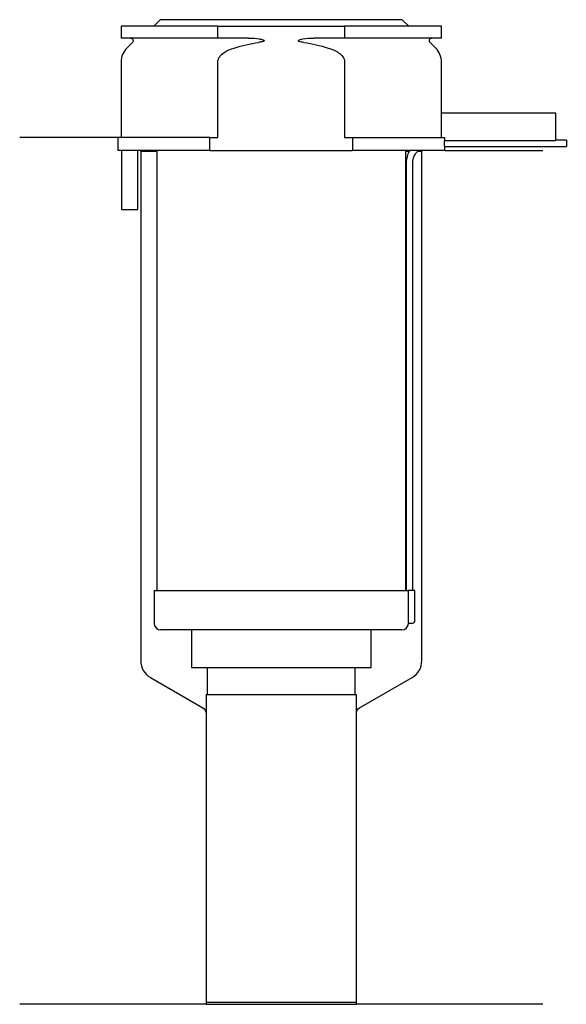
# Model space of a CAD drawing. Header units: millimetres. Extents: x 18 to 101, y 134 to 284.
import ezdxf

# ---------------------------------------------------------------- set-up
doc = ezdxf.new("R2010")
doc.units = ezdxf.units.MM
doc.layers.add('201', color=7, linetype='Continuous')
doc.layers.add('30', color=7, linetype='Continuous')

msp = doc.modelspace()

# ---------------------------------------------------------------- linework, layer by layer
at = {"layer": '201', "color": 113}
for p, q in [((32.53, 266.31), (17.53, 266.31)), ((32.53, 266.31), (32.53, 264.31)), ((35.93, 264.31), (36.03, 264.21)), ((36.03, 264.21), (38.48, 264.21)), ((36.03, 264.21), (36.03, 186.32)), ((76.58, 264.21), (77.12, 264.21)), ((78.39, 264.21), (79.03, 264.21)), ((79.03, 264.21), (79.13, 264.31)), ((79.03, 186.32), (79.03, 264.21)), ((82.53, 264.31), (97.53, 264.31)), ((37.53, 183.72), (45.53, 179.1)), ((69.52, 179.1), (77.53, 183.72)), ((46.03, 178.23), (46.03, 133.76)), ((69.02, 133.76), (69.02, 178.23)), ((46.03, 133.76), (17.53, 133.76)), ((46.03, 133.76), (69.02, 133.76)), ((97.53, 133.76), (69.02, 133.76))]:
    msp.add_line(p, q, dxfattribs=at)
for centre, start, end in [((39.03, 186.32), 180, 240), ((76.03, 186.32), 300, 360)]:
    msp.add_arc(centre, 3, start, end, dxfattribs=at)
at = {"layer": '201', "color": 113, "extrusion": (0, 0, -1)}
for centre, start, end in [((-45.03, 178.23), 120, 180), ((-70.02, 178.23), 0, 60)]:
    msp.add_arc(centre, 1, start, end, dxfattribs=at)
at = {"layer": '30', "color": 113}
for p, q in [((33.03, 283.31), (33.03, 281.51)), ((47.83, 283.31), (33.03, 283.31)), ((39.03, 284.31), (38.03, 283.31)), ((76.03, 284.31), (39.03, 284.31)), ((47.83, 281.51), (47.83, 283.31)), ((47.83, 283.31), (67.22, 283.31)), ((67.22, 283.31), (67.22, 281.51)), ((82.03, 283.31), (67.22, 283.31)), ((77.03, 283.31), (76.03, 284.31)), ((82.03, 281.51), (82.03, 283.31)), ((47.83, 281.51), (33.03, 281.51)), ((34.76, 280.83), (33.9, 279.98)), ((52.52, 281.51), (47.83, 281.51)), ((67.22, 281.51), (62.53, 281.51)), ((82.03, 281.51), (67.22, 281.51)), ((81.15, 279.98), (80.29, 280.83)), ((33.03, 277.85), (33.03, 266.31)), ((47.83, 266.31), (47.83, 277.85)), ((67.22, 277.85), (67.22, 266.31)), ((82.03, 270.01), (82.03, 277.85)), ((81.99, 270.01), (81.99, 266.31)), ((99.53, 270.01), (81.99, 270.01)), ((99.53, 265.81), (99.53, 270.01)), ((32.53, 266.31), (32.53, 264.31)), ((46.63, 266.31), (32.53, 266.31)), ((46.63, 264.31), (46.63, 266.31)), ((46.63, 266.31), (47.83, 266.31)), ((67.22, 266.31), (68.42, 266.31)), ((68.42, 266.31), (68.42, 264.31)), ((68.42, 266.31), (82.49, 266.31)), ((82.49, 266.31), (82.49, 265.81)), ((99.53, 265.81), (82.49, 265.81)), ((101.13, 265.91), (99.53, 265.91)), ((101.13, 265.91), (101.13, 264.91)), ((46.63, 264.31), (32.53, 264.31)), ((33.08, 264.31), (33.08, 255.31)), ((35.58, 255.31), (35.58, 264.31)), ((38.48, 264.31), (38.48, 197.01)), ((46.63, 264.31), (68.42, 264.31)), ((82.53, 264.31), (68.42, 264.31)), ((76.58, 197.01), (76.58, 264.31)), ((82.53, 264.31), (82.53, 264.91)), ((82.53, 264.91), (101.13, 264.91)), ((76.63, 262.41), (76.63, 197.01)), ((77.63, 197.01), (77.63, 262.41)), ((33.08, 255.31), (35.58, 255.31)), ((38.08, 197.01), (38.08, 192.01)), ((38.08, 197.01), (76.96, 197.01)), ((76.96, 197.01), (76.96, 192.51)), ((77.98, 197.01), (76.96, 197.01)), ((77.98, 192.51), (77.98, 197.01)), ((77.48, 192.01), (76.97, 192.01)), ((75.98, 191.01), (39.08, 191.01)), ((43.78, 191.01), (43.78, 185.25)), ((71.28, 185.25), (71.28, 191.01)), ((43.78, 185.25), (71.28, 185.25)), ((46.22, 185.25), (46.22, 181.15)), ((68.83, 181.15), (68.83, 185.25)), ((46.03, 181.15), (46.03, 134.1)), ((46.03, 181.15), (69.02, 181.15)), ((69.02, 134.1), (69.02, 181.15)), ((46.03, 134.1), (69.02, 134.1))]:
    msp.add_line(p, q, dxfattribs=at)
at = {"layer": '30', "color": 113, "extrusion": (0, 0, -1)}
for centre, radius, start, end in [((-34.48, 281.11), 0.4, 90, 225), ((-80.58, 281.11), 0.4, -45, 90), ((-80.13, 262.41), 2.5, 0, 49.4559)]:
    msp.add_arc(centre, radius, start, end, dxfattribs=at)
at = {"layer": '30', "color": 113}
for centre, radius, start, end in [((36.03, 277.85), 3, 135, 180), ((79.03, 277.85), 3, 0, 45), ((80.13, 262.41), 3.5, 147.0676, 180), ((39.08, 192.01), 1, 180, 270), ((75.98, 192.01), 1, -90, 0), ((77.48, 192.51), 0.5, -90, 0)]:
    msp.add_arc(centre, radius, start, end, dxfattribs=at)
for points in [[(50.33, 279.98), (51.55, 280.35), (52.79, 280.64), (54.05, 280.83)], [(61, 280.83), (62.25, 280.64), (63.49, 280.35), (64.72, 279.98)]]:
    msp.add_open_spline(points, degree=3, dxfattribs=at)
for points, knots in [([(52.52, 281.51), (52.56, 281.51), (52.61, 281.51), (53.15, 281.5), (53.65, 281.46), (54.14, 281.38), (54.34, 281.35), (54.53, 281.31), (54.75, 281.24), (54.78, 281.23), (54.82, 281.21), (54.84, 281.2), (54.87, 281.18), (54.89, 281.17), (54.91, 281.15), (54.91, 281.15), (54.92, 281.14), (54.92, 281.13), (54.92, 281.12), (54.92, 281.11), (54.92, 281.1), (54.92, 281.1), (54.91, 281.08), (54.91, 281.08), (54.89, 281.05), (54.87, 281.04), (54.78, 280.99), (54.7, 280.97), (54.43, 280.89), (54.24, 280.86), (54.05, 280.83)], [0, 0, 0, 0, 0.037532, 0.037532, 0.479326, 0.479326, 0.479326, 0.652283, 0.652283, 0.67679, 0.67679, 0.692908, 0.692908, 0.709848, 0.709848, 0.715998, 0.715998, 0.722254, 0.722254, 0.726798, 0.726798, 0.731321, 0.731321, 0.738696, 0.738696, 0.757525, 0.757525, 0.830443, 0.830443, 1, 1, 1, 1]), ([(61, 280.83), (60.72, 280.87), (60.41, 280.88), (60.12, 281.09), (60.15, 281.17), (60.28, 281.24), (60.35, 281.26), (60.56, 281.32), (60.7, 281.34), (61.4, 281.47), (61.96, 281.51), (62.53, 281.51)], [0, 0, 0, 0, 0.25, 0.25, 0.3125, 0.3125, 0.375, 0.375, 0.5, 0.5, 1, 1, 1, 1]), ([(47.83, 277.85), (47.83, 278.44), (48.27, 278.93), (49.23, 279.59), (49.78, 279.81), (50.33, 279.98)], [0, 0, 0, 0, 0.5, 0.5, 1, 1, 1, 1]), ([(64.72, 279.98), (65.27, 279.81), (65.82, 279.59), (66.77, 278.94), (67.22, 278.44), (67.22, 277.85)], [0, 0, 0, 0, 0.5, 0.5, 1, 1, 1, 1]), ([(82.53, 264.91), (82.53, 264.92), (82.53, 264.92), (82.52, 264.95), (82.52, 264.98), (82.52, 265.04), (82.52, 265.07), (82.52, 265.14), (82.52, 265.16), (82.52, 265.21), (82.52, 265.23), (82.52, 265.3), (82.52, 265.36), (82.52, 265.46), (82.52, 265.51), (82.52, 265.61), (82.52, 265.66), (82.52, 265.74), (82.52, 265.78), (82.52, 265.81)], [0, 0, 0, 0, 0.12469, 0.12469, 0.249734, 0.249734, 0.374778, 0.374778, 0.437301, 0.437301, 0.499823, 0.499823, 0.624867, 0.624867, 0.749911, 0.749911, 0.874956, 0.874956, 1, 1, 1, 1]), ([(76.96, 192.51), (76.96, 192.46), (76.96, 192.4), (76.96, 192.3), (76.96, 192.25), (76.96, 192.16), (76.96, 192.12), (76.97, 192.06), (76.97, 192.04), (76.97, 192.03), (76.97, 192.02), (76.97, 192.01)], [0, 0, 0, 0, 0.207769, 0.207769, 0.415759, 0.415759, 0.624157, 0.624157, 0.834463, 0.834463, 1, 1, 1, 1])]:
    msp.add_open_spline(points, degree=3, knots=knots, dxfattribs=at)

doc.saveas('drawing.dxf')
